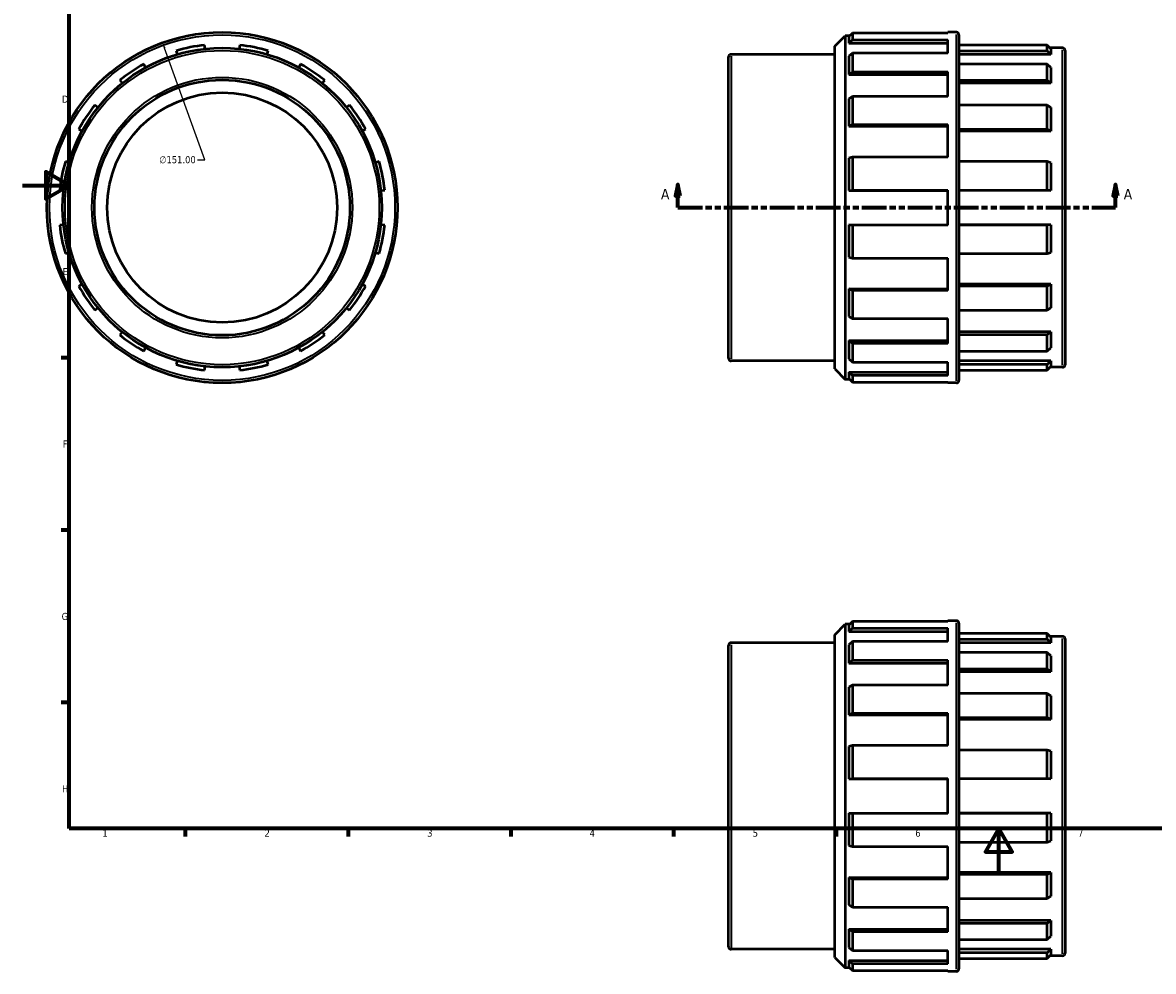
# Model space of a CAD drawing. Header units: millimetres. Extents: x 0 to 903, y -41 to 757.
# Tile 1 of 4: x 0 to 487, y -41 to 367. Entities that reach past the tile are written whole.
import ezdxf

# ---------------------------------------------------------------- set-up
doc = ezdxf.new("R2010")
doc.units = ezdxf.units.MM
doc.linetypes.add('DOUBLE_DASH_CHAIN', pattern=[1.2403, 0.6614, -0.0827, 0.1654, -0.0827, 0.1654, -0.0827])
for name, color, linetype, lineweight in [('Border (ANSI)', 7, 'Continuous', 70), ('Dimension (ANSI)', 7, 'Continuous', 25), ('Section Line (ANSI)', 7, 'DOUBLE_DASH_CHAIN', 70), ('Visible (ANSI)', 7, 'Continuous', 50), ('Visible Narrow (ANSI)', 7, 'Continuous', 35)]:
    doc.layers.add(name, color=color, linetype=linetype, lineweight=lineweight)
doc.styles.add('Label Text (ANSI)', font='tahoma.ttf')
doc.styles.add('Note Text (ANSI)', font='tahoma.ttf')
doc.dimstyles.new('Default - mm (ANSI)', dxfattribs={"dimtxt": 3.048, "dimasz": 2.5, "dimexe": 3.175, "dimexo": 1.6002, "dimgap": 0.8, "dimtad": 0, "dimtoh": 1, "dimrnd": 1e-08, "dimzin": 4, "dimdsep": 46, "dimtxsty": 'Note Text (ANSI)', "dimcen": 0.09, "dimdle": 10, "dimclrd": 256, "dimclre": 256, "dimclrt": 256, "dimadec": 1, "dimazin": 1, "dimtfac": 1, "dimtofl": 0, "dimtmove": 0, "dimatfit": 3, "dimfxl": 1, "dimtolj": 1, "dimtzin": 4, "dimlwd": -1, "dimlwe": -1, "dimarcsym": 0})

# ---------------------------------------------------------------- blocks, each defined once
blk = doc.blocks.new('Borders Default Border')
at = {"layer": 'Border (ANSI)'}
for p, q in [((20, 222.75), (16.55, 222.75)), ((20, 148.5), (16.55, 148.5)), ((20, 74.25), (16.55, 74.25)), ((70.08, 20), (70.08, 16.55)), ((140.17, 20), (140.17, 16.55)), ((210.25, 20), (210.25, 16.55)), ((280.33, 20), (280.33, 16.55)), ((350.42, 20), (350.42, 16.55))]:
    blk.add_line(p, q, dxfattribs=at)
at = {"layer": 'Border (ANSI)', "flags": 128}
for points in [[(20, 20), (20, 574), (821, 574), (821, 20), (20, 20)], [(0, 297), (20, 297), (10, 302.77), (10, 291.23), (20, 297)], [(420.5, 0), (420.5, 20), (414.73, 10), (426.27, 10), (420.5, 20)]]:
    blk.add_lwpolyline(points, dxfattribs=at)
at = {"layer": 'Border (ANSI)', "char_height": 3.05, "attachment_point": 7, "style": 'Note Text (ANSI)'}
for s, insert in [('D', (16.96, 332.6)), ('E', (17.21, 258.35)), ('F', (17.29, 184.1)), ('G', (16.81, 109.79)), ('H', (16.97, 35.6)), ('1', (34.35, 16.55)), ('2', (104.2, 16.55)), ('3', (174.26, 16.49)), ('4', (244.23, 16.55)), ('5', (314.48, 16.49)), ('6', (384.49, 16.49)), ('7', (454.6, 16.55))]:
    blk.add_mtext(s, dxfattribs=dict(at, insert=insert))
blk = doc.blocks.new('2dTransSection0')
at = {"layer": 'Section Line (ANSI)', "linetype": 'Continuous'}
for p, q in [((282.28, 297.43), (281.28, 292.43)), ((282.28, 292.43), (282.28, 297.43)), ((283.28, 292.43), (282.28, 297.43)), ((470.78, 297.43), (469.78, 292.43)), ((470.78, 292.43), (470.78, 297.43)), ((471.78, 292.43), (470.78, 297.43)), ((281.28, 292.43), (283.28, 292.43)), ((282.28, 287.43), (282.28, 292.43)), ((469.78, 292.43), (471.78, 292.43)), ((470.78, 287.43), (470.78, 292.43)), ((282.28, 287.43), (292.49, 287.43)), ((460.57, 287.43), (470.78, 287.43))]:
    blk.add_line(p, q, dxfattribs=at)
at = {"layer": 'Section Line (ANSI)', "linetype": 'DOUBLE_DASH_CHAIN', "ltscale": 15.972039}
blk.add_line((282.28, 287.43), (470.78, 287.43), dxfattribs=at)
at = {"layer": 'Section Line (ANSI)', "linetype": 'Continuous', "flags": 128}
for points in [[(283.28, 292.43), (282.28, 297.43), (281.28, 292.43), (283.28, 292.43)], [(471.78, 292.43), (470.78, 297.43), (469.78, 292.43), (471.78, 292.43)]]:
    blk.add_lwpolyline(points, dxfattribs=at)
at = {"layer": 'Section Line (ANSI)'}
for points in [[(283.28, 292.43), (282.28, 297.43), (281.28, 292.43), (283.28, 292.43)], [(471.78, 292.43), (470.78, 297.43), (469.78, 292.43), (471.78, 292.43)]]:
    blk.add_solid(points, dxfattribs=at)
at = {"layer": 'Section Line (ANSI)', "char_height": 4.57, "attachment_point": 7, "style": 'Label Text (ANSI)'}
for insert in [(274.92, 290.93), (474.25, 290.93)]:
    blk.add_mtext('A', dxfattribs=dict(at, insert=insert))
blk = doc.blocks.new('*D12')
at = {"layer": 'Defpoints', "color": 0, "transparency": 16777216}
for p in [(60.31, 358.44), (111.6, 216.42)]:
    blk.add_point(p, dxfattribs=at)
at = {"layer": 'Dimension (ANSI)', "transparency": 16777216}
for p, q in [((78.54, 307.96), (61.16, 356.09)), ((75.32, 307.96), (78.54, 307.96))]:
    blk.add_line(p, q, dxfattribs=at)
blk.add_solid([(61.55, 356.23), (60.77, 355.95), (60.31, 358.44)], dxfattribs=at)
at = {"layer": 'Dimension (ANSI)', "transparency": 16777216, "insert": (58.84, 309.6), "char_height": 3.048, "attachment_point": 1, "style": 'Note Text (ANSI)'}
blk.add_mtext('\\A1;∅151.00', dxfattribs=at)

msp = doc.modelspace()

# ---------------------------------------------------------------- linework, layer by layer
at = {"layer": 'Visible (ANSI)'}
for p, q in [((349.781, 356.887), (354.311, 361.417)), ((354.311, 361.417), (354.311, 213.437)), ((356.254, 361.417), (354.311, 361.417)), ((357.391, 362.549), (355.881, 361.046)), ((355.881, 361.046), (355.881, 358.274)), ((357.391, 362.549), (357.391, 359.72)), ((398.541, 362.549), (357.391, 362.549)), ((398.541, 362.549), (398.541, 362.927)), ((402.181, 362.927), (398.541, 362.927)), ((403.281, 361.827), (403.281, 213.027)), ((78.585, 355.781), (78.409, 357.421)), ((93.509, 357.421), (93.332, 355.781)), ((349.781, 217.967), (349.781, 356.887)), ((355.881, 358.274), (357.391, 359.72)), ((355.881, 358.274), (398.541, 358.274)), ((357.391, 359.72), (398.541, 359.72)), ((398.541, 353.941), (398.541, 359.72)), ((441.281, 357.421), (403.281, 357.421)), ((441.281, 354.983), (441.281, 357.421)), ((442.931, 355.781), (441.281, 357.421)), ((447.931, 356.177), (442.532, 356.177)), ((442.931, 355.781), (442.931, 353.399)), ((66.148, 354.983), (66.613, 353.399)), ((105.304, 353.399), (105.769, 354.983)), ((304.031, 222.527), (304.031, 352.327)), ((349.781, 353.427), (305.131, 353.427)), ((357.391, 353.941), (355.881, 352.611)), ((355.881, 352.611), (355.881, 344.716)), ((398.541, 353.941), (357.391, 353.941)), ((357.391, 353.941), (357.391, 345.885)), ((403.281, 354.983), (441.281, 354.983)), ((442.931, 353.399), (403.281, 353.399)), ((441.281, 354.983), (442.931, 353.399)), ((449.031, 355.077), (449.031, 219.777)), ((52.989, 347.756), (52.198, 349.204)), ((119.719, 349.204), (118.928, 347.756)), ((355.881, 344.716), (357.391, 345.885)), ((357.391, 345.885), (398.541, 345.885)), ((398.541, 335.208), (398.541, 345.885)), ((441.281, 349.204), (403.281, 349.204)), ((442.931, 347.756), (441.281, 349.204)), ((441.281, 342.259), (441.281, 349.204)), ((442.931, 347.756), (442.931, 340.974)), ((41.804, 342.259), (42.839, 340.974)), ((129.078, 340.974), (130.113, 342.259)), ((355.881, 344.716), (398.541, 344.716)), ((403.281, 342.259), (441.281, 342.259)), ((442.931, 340.974), (403.281, 340.974)), ((441.281, 342.259), (442.931, 340.974)), ((32.412, 330.547), (31.127, 331.582)), ((140.79, 331.582), (139.505, 330.547)), ((357.391, 335.208), (355.881, 334.252)), ((355.881, 334.252), (355.881, 322.436)), ((398.541, 335.208), (357.391, 335.208)), ((357.391, 335.208), (357.391, 323.15)), ((441.281, 331.582), (403.281, 331.582)), ((442.931, 330.547), (441.281, 331.582)), ((441.281, 321.188), (441.281, 331.582)), ((442.931, 330.547), (442.931, 320.397)), ((355.881, 322.436), (357.391, 323.15)), ((355.881, 322.436), (398.541, 322.436)), ((357.391, 323.15), (398.541, 323.15)), ((398.541, 309.2), (398.541, 323.15)), ((24.182, 321.188), (25.63, 320.397)), ((146.287, 320.397), (147.735, 321.188)), ((403.281, 321.188), (441.281, 321.188)), ((442.931, 320.397), (403.281, 320.397)), ((441.281, 321.188), (442.931, 320.397)), ((19.987, 306.773), (18.403, 307.238)), ((153.514, 307.238), (151.93, 306.773)), ((357.391, 309.2), (355.881, 308.764)), ((355.881, 308.764), (355.881, 294.826)), ((398.541, 309.2), (357.391, 309.2)), ((357.391, 309.2), (357.391, 294.977)), ((441.281, 307.238), (403.281, 307.238)), ((442.931, 306.773), (441.281, 307.238)), ((441.281, 294.977), (441.281, 307.238)), ((442.931, 306.773), (442.931, 294.8)), ((15.965, 294.977), (17.605, 294.8)), ((154.312, 294.8), (155.953, 294.977)), ((355.881, 294.826), (357.391, 294.977)), ((355.881, 294.826), (398.541, 294.826)), ((357.391, 294.977), (398.541, 294.977)), ((398.541, 279.877), (398.541, 294.977)), ((403.281, 294.977), (441.281, 294.977)), ((442.931, 294.8), (403.281, 294.8)), ((441.281, 294.977), (442.931, 294.8)), ((17.605, 280.054), (15.965, 279.877)), ((155.953, 279.877), (154.312, 280.054)), ((357.391, 279.877), (355.881, 280.028)), ((355.881, 280.028), (398.541, 280.028)), ((355.881, 280.028), (355.881, 266.09)), ((398.541, 279.877), (357.391, 279.877)), ((357.391, 279.877), (357.391, 265.655)), ((442.931, 280.054), (403.281, 280.054)), ((441.281, 279.877), (403.281, 279.877)), ((442.931, 280.054), (441.281, 279.877)), ((441.281, 267.617), (441.281, 279.877)), ((442.931, 280.054), (442.931, 268.081)), ((18.403, 267.617), (19.987, 268.081)), ((151.93, 268.081), (153.514, 267.617)), ((441.281, 267.617), (442.931, 268.081)), ((355.881, 266.09), (357.391, 265.655)), ((357.391, 265.655), (398.541, 265.655)), ((398.541, 251.704), (398.541, 265.655)), ((403.281, 267.617), (441.281, 267.617)), ((25.63, 254.458), (24.182, 253.667)), ((147.735, 253.667), (146.287, 254.458)), ((442.931, 254.458), (403.281, 254.458)), ((441.281, 253.667), (403.281, 253.667)), ((442.931, 254.458), (441.281, 253.667)), ((441.281, 243.273), (441.281, 253.667)), ((442.931, 254.458), (442.931, 244.308)), ((357.391, 251.704), (355.881, 252.419)), ((355.881, 252.419), (398.541, 252.419)), ((355.881, 252.419), (355.881, 240.603)), ((398.541, 251.704), (357.391, 251.704)), ((357.391, 251.704), (357.391, 239.647)), ((31.127, 243.273), (32.412, 244.308)), ((139.505, 244.308), (140.79, 243.273)), ((441.281, 243.273), (442.931, 244.308)), ((355.881, 240.603), (357.391, 239.647)), ((357.391, 239.647), (398.541, 239.647)), ((398.541, 228.97), (398.541, 239.647)), ((403.281, 243.273), (441.281, 243.273)), ((42.839, 233.881), (41.804, 232.595)), ((130.113, 232.595), (129.078, 233.881)), ((442.931, 233.881), (403.281, 233.881)), ((442.931, 233.881), (441.281, 232.595)), ((442.931, 233.881), (442.931, 227.099)), ((357.391, 228.97), (355.881, 230.139)), ((355.881, 230.139), (398.541, 230.139)), ((355.881, 230.139), (355.881, 222.244)), ((398.541, 228.97), (357.391, 228.97)), ((357.391, 228.97), (357.391, 220.913)), ((441.281, 232.595), (403.281, 232.595)), ((441.281, 225.651), (441.281, 232.595)), ((52.198, 225.651), (52.989, 227.099)), ((118.928, 227.099), (119.719, 225.651)), ((403.281, 225.651), (441.281, 225.651)), ((441.281, 225.651), (442.931, 227.099)), ((66.613, 221.455), (66.148, 219.872)), ((105.769, 219.872), (105.304, 221.455)), ((349.781, 221.427), (305.131, 221.427)), ((355.881, 222.244), (357.391, 220.913)), ((357.391, 220.913), (398.541, 220.913)), ((398.541, 215.135), (398.541, 220.913)), ((442.931, 221.455), (403.281, 221.455)), ((441.281, 219.872), (403.281, 219.872)), ((442.931, 221.455), (441.281, 219.872)), ((441.281, 217.433), (441.281, 219.872)), ((442.931, 221.455), (442.931, 219.074)), ((78.409, 217.433), (78.585, 219.074)), ((93.332, 219.074), (93.509, 217.433)), ((349.781, 217.967), (354.311, 213.437)), ((357.391, 215.135), (355.881, 216.581)), ((355.881, 216.581), (398.541, 216.581)), ((355.881, 216.581), (355.881, 213.808)), ((398.541, 215.135), (357.391, 215.135)), ((357.391, 215.135), (357.391, 212.306)), ((403.281, 217.433), (441.281, 217.433)), ((441.281, 217.433), (442.931, 219.074)), ((447.931, 218.677), (442.532, 218.677)), ((356.254, 213.437), (354.311, 213.437)), ((355.881, 213.808), (357.391, 212.306)), ((357.391, 212.306), (398.541, 212.306)), ((398.541, 211.927), (398.541, 212.306)), ((402.181, 211.927), (398.541, 211.927)), ((349.781, 103.489), (354.311, 108.019)), ((354.311, 108.019), (354.311, -39.961)), ((356.254, 108.019), (354.311, 108.019)), ((357.391, 109.15), (355.881, 107.648)), ((355.881, 107.648), (355.881, 104.875)), ((398.541, 109.15), (357.391, 109.15)), ((357.391, 109.15), (357.391, 106.321)), ((398.541, 109.15), (398.541, 109.529)), ((402.181, 109.529), (398.541, 109.529)), ((403.281, 108.429), (403.281, -40.371)), ((349.781, -35.431), (349.781, 103.489)), ((355.881, 104.875), (357.391, 106.321)), ((355.881, 104.875), (398.541, 104.875)), ((357.391, 106.321), (398.541, 106.321)), ((398.541, 100.543), (398.541, 106.321)), ((441.281, 104.023), (403.281, 104.023)), ((442.931, 102.382), (441.281, 104.023)), ((441.281, 101.584), (441.281, 104.023)), ((447.931, 102.779), (442.532, 102.779)), ((442.931, 102.382), (442.931, 100.001)), ((304.031, -30.871), (304.031, 98.929)), ((349.781, 100.029), (305.131, 100.029)), ((357.391, 100.543), (355.881, 99.213)), ((355.881, 99.213), (355.881, 91.317)), ((398.541, 100.543), (357.391, 100.543)), ((357.391, 100.543), (357.391, 92.486)), ((403.281, 101.584), (441.281, 101.584)), ((442.931, 100.001), (403.281, 100.001)), ((441.281, 101.584), (442.931, 100.001)), ((449.031, 101.679), (449.031, -33.621)), ((441.281, 95.806), (403.281, 95.806)), ((442.931, 94.358), (441.281, 95.806)), ((441.281, 88.861), (441.281, 95.806)), ((442.931, 94.358), (442.931, 87.576)), ((355.881, 91.317), (357.391, 92.486)), ((355.881, 91.317), (398.541, 91.317)), ((357.391, 92.486), (398.541, 92.486)), ((398.541, 81.809), (398.541, 92.486)), ((403.281, 88.861), (441.281, 88.861)), ((441.281, 88.861), (442.931, 87.576)), ((442.931, 87.576), (403.281, 87.576)), ((357.391, 81.809), (355.881, 80.853)), ((355.881, 80.853), (355.881, 69.037)), ((398.541, 81.809), (357.391, 81.809)), ((357.391, 81.809), (357.391, 69.752)), ((441.281, 78.183), (403.281, 78.183)), ((442.931, 77.148), (441.281, 78.183)), ((441.281, 67.79), (441.281, 78.183)), ((442.931, 77.148), (442.931, 66.998)), ((355.881, 69.037), (357.391, 69.752)), ((355.881, 69.037), (398.541, 69.037)), ((357.391, 69.752), (398.541, 69.752)), ((398.541, 55.801), (398.541, 69.752)), ((403.281, 67.79), (441.281, 67.79)), ((442.931, 66.998), (403.281, 66.998)), ((441.281, 67.79), (442.931, 66.998)), ((357.391, 55.801), (355.881, 55.366)), ((355.881, 55.366), (355.881, 41.428)), ((398.541, 55.801), (357.391, 55.801)), ((357.391, 55.801), (357.391, 41.579)), ((441.281, 53.839), (403.281, 53.839)), ((442.931, 53.375), (441.281, 53.839)), ((441.281, 41.579), (441.281, 53.839)), ((442.931, 53.375), (442.931, 41.402)), ((355.881, 41.428), (357.391, 41.579)), ((355.881, 41.428), (398.541, 41.428)), ((357.391, 41.579), (398.541, 41.579)), ((398.541, 26.479), (398.541, 41.579)), ((403.281, 41.579), (441.281, 41.579)), ((442.931, 41.402), (403.281, 41.402)), ((441.281, 41.579), (442.931, 41.402)), ((357.391, 26.479), (355.881, 26.63)), ((355.881, 26.63), (355.881, 12.692)), ((355.881, 26.63), (398.541, 26.63)), ((357.391, 26.479), (357.391, 12.256)), ((398.541, 26.479), (357.391, 26.479)), ((442.931, 26.656), (403.281, 26.656)), ((441.281, 26.479), (403.281, 26.479)), ((442.931, 26.656), (441.281, 26.479)), ((441.281, 14.219), (441.281, 26.479)), ((442.931, 26.656), (442.931, 14.683)), ((441.281, 14.219), (442.931, 14.683)), ((355.881, 12.692), (357.391, 12.256)), ((357.391, 12.256), (398.541, 12.256)), ((398.541, -1.694), (398.541, 12.256)), ((403.281, 14.219), (441.281, 14.219)), ((442.931, 1.059), (403.281, 1.059)), ((441.281, 0.268), (403.281, 0.268)), ((442.931, 1.059), (441.281, 0.268)), ((441.281, -10.126), (441.281, 0.268)), ((442.931, 1.059), (442.931, -9.091)), ((357.391, -1.694), (355.881, -0.98)), ((355.881, -0.98), (398.541, -0.98)), ((355.881, -0.98), (355.881, -12.796)), ((398.541, -1.694), (357.391, -1.694)), ((357.391, -1.694), (357.391, -13.752)), ((441.281, -10.126), (442.931, -9.091)), ((355.881, -12.796), (357.391, -13.752)), ((357.391, -13.752), (398.541, -13.752)), ((398.541, -24.429), (398.541, -13.752)), ((403.281, -10.126), (441.281, -10.126)), ((357.391, -24.429), (355.881, -23.26)), ((355.881, -23.26), (398.541, -23.26)), ((355.881, -23.26), (355.881, -31.155)), ((442.931, -19.518), (403.281, -19.518)), ((441.281, -20.803), (403.281, -20.803)), ((442.931, -19.518), (441.281, -20.803)), ((441.281, -27.748), (441.281, -20.803)), ((442.931, -19.518), (442.931, -26.3)), ((398.541, -24.429), (357.391, -24.429)), ((357.391, -24.429), (357.391, -32.485)), ((403.281, -27.748), (441.281, -27.748)), ((441.281, -27.748), (442.931, -26.3)), ((349.781, -31.971), (305.131, -31.971)), ((355.881, -31.155), (357.391, -32.485)), ((357.391, -32.485), (398.541, -32.485)), ((398.541, -38.264), (398.541, -32.485)), ((442.931, -31.943), (403.281, -31.943)), ((441.281, -33.526), (403.281, -33.526)), ((442.931, -31.943), (441.281, -33.526)), ((441.281, -35.965), (441.281, -33.526)), ((442.931, -31.943), (442.931, -34.325)), ((349.781, -35.431), (354.311, -39.961)), ((357.391, -38.264), (355.881, -36.818)), ((355.881, -36.818), (398.541, -36.818)), ((355.881, -36.818), (355.881, -39.59)), ((398.541, -38.264), (357.391, -38.264)), ((357.391, -38.264), (357.391, -41.093)), ((403.281, -35.965), (441.281, -35.965)), ((441.281, -35.965), (442.931, -34.325)), ((447.931, -34.721), (442.532, -34.721)), ((356.254, -39.961), (354.311, -39.961)), ((355.881, -39.59), (357.391, -41.093)), ((357.391, -41.093), (398.541, -41.093)), ((398.541, -41.471), (398.541, -41.093)), ((402.181, -41.471), (398.541, -41.471))]:
    msp.add_line(p, q, dxfattribs=at)
for radius in [75.5, 68.75, 55, 49.5]:
    msp.add_circle((85.959, 287.427), radius, dxfattribs=at)
for centre, radius, start, end in [((402.181, 361.827), 1.1, 0, 90), ((85.959, 287.427), 70.4, 96.15649, 106.34351), ((85.959, 287.427), 70.4, 73.65649, 83.84351), ((447.931, 355.077), 1.1, 0, 90), ((305.131, 352.327), 1.1, 90, 180), ((85.959, 287.427), 70.4, 118.65649, 128.84351), ((85.959, 287.427), 70.4, 51.15649, 61.34351), ((85.959, 287.427), 70.4, 141.15649, 151.34351), ((85.959, 287.427), 70.4, 28.65649, 38.84351), ((85.959, 287.427), 70.4, 163.65649, 173.84351), ((85.959, 287.427), 70.4, 6.15649, 16.34351), ((85.959, 287.427), 70.4, 186.15649, 196.34351), ((85.959, 287.427), 70.4, 343.65649, 353.84351), ((85.959, 287.427), 70.4, 208.65649, 218.84351), ((85.959, 287.427), 70.4, 321.15649, 331.34351), ((85.959, 287.427), 70.4, 231.15649, 241.34351), ((85.959, 287.427), 70.4, 298.65649, 308.84351), ((85.959, 287.427), 70.4, 253.65649, 263.84351), ((85.959, 287.427), 70.4, 276.15649, 286.34351), ((305.131, 222.527), 1.1, 180, 270), ((447.931, 219.777), 1.1, 270, 0), ((402.181, 213.027), 1.1, 270, 0), ((402.181, 108.429), 1.1, 0, 90), ((447.931, 101.679), 1.1, 0, 90), ((305.131, 98.929), 1.1, 90, 180), ((305.131, -30.871), 1.1, 180, 270), ((447.931, -33.621), 1.1, 270, 0), ((402.181, -40.371), 1.1, 270, 0)]:
    msp.add_arc(centre, radius, start, end, dxfattribs=at)
at = {"layer": 'Visible Narrow (ANSI)'}
for p, q in [((402.181, 212.857), (402.181, 361.998)), ((305.131, 352.615), (305.131, 222.24)), ((447.931, 219.524), (447.931, 355.331)), ((402.181, -40.542), (402.181, 108.599)), ((305.131, 99.216), (305.131, -31.159)), ((447.931, -33.875), (447.931, 101.932))]:
    msp.add_line(p, q, dxfattribs=at)
for radius in [74.4, 67.65, 56.1]:
    msp.add_circle((85.959, 287.427), radius, dxfattribs=at)

# ---------------------------------------------------------------- block references
msp.add_blockref('Borders Default Border', (0, 0))
at = {"layer": 'Section Line (ANSI)'}
msp.add_blockref('2dTransSection0', (0, 0), dxfattribs=at)

# ---------------------------------------------------------------- dimensions: what is measured, and where the dimension line sits
at = {"layer": 'Dimension (ANSI)'}
dim = msp.add_diameter_dim_2p(p1=(111.604, 216.416), p2=(60.313, 358.438), dimstyle='Default - mm (ANSI)', override={"dimtih": 1, "dimdec": 2, "dimlfac": 1, "dimtp": 0, "dimtm": 0, "dimtdec": 2}, dxfattribs=at)
dim.commit()
dim.dimension.update_dxf_attribs({"geometry": '*D12', "text_midpoint": (66.683, 307.959), "dimtype": 163})

doc.saveas('drawing.dxf')
